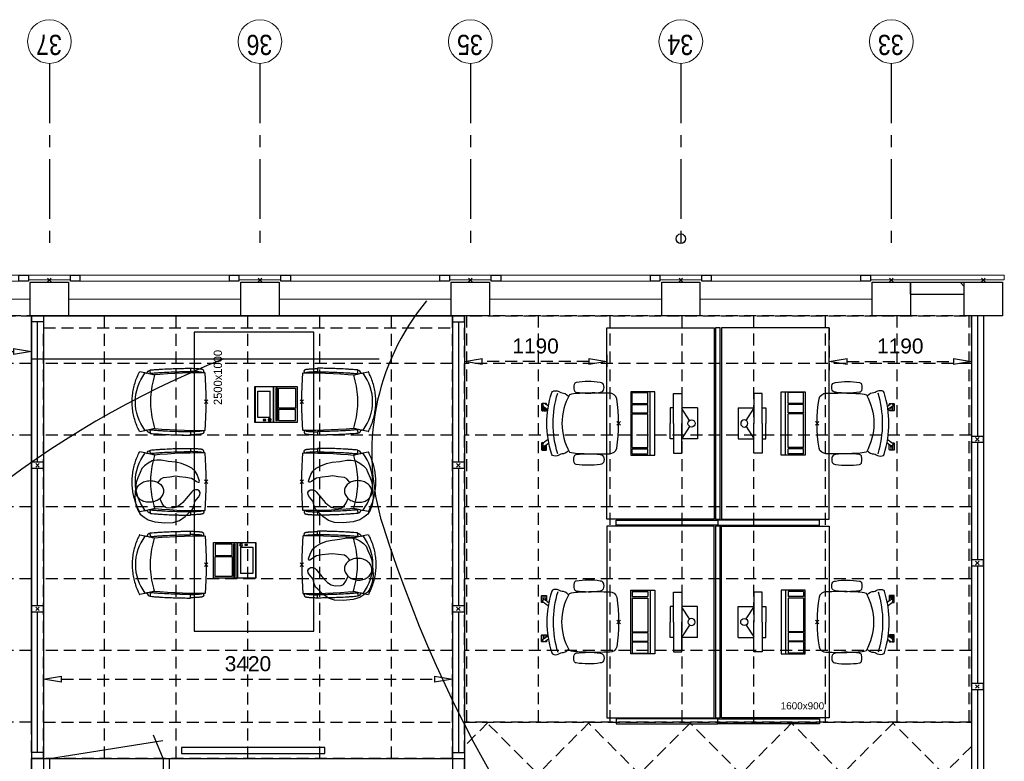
# Model space of a CAD drawing. Header units: millimetres. Extents: x -88840 to 85996, y -16279 to 104709.
# Tile 16 of 184: x -23498 to -15265, y 5101 to 11300. Entities that reach past the tile are written whole.
import ezdxf

# ---------------------------------------------------------------- set-up
doc = ezdxf.new("R2010")
doc.units = ezdxf.units.MM
doc.header["$LTSCALE"] = 400
doc.header["$PDMODE"] = 3
doc.header["$PDSIZE"] = 15
doc.linetypes.add('CENTER', pattern=[2, 1.25, -0.25, 0.25, -0.25])
doc.linetypes.add('HIDDEN', pattern=[0.375, 0.25, -0.125])
for name, color, linetype in [('-gd', 2, 'Continuous'), ('-ve', 2, 'HIDDEN'), ('co2-1-n-1-0-8_ip0', 7, 'Continuous'), ('inlay', 6, 'Continuous'), ('inr', 4, 'Continuous'), ('plafond', 255, 'HIDDEN'), ('plat', 5, 'Continuous'), ('sona-s008_ip0', 7, 'Continuous'), ('stramien', 1, 'CENTER'), ('symbol', 1, 'Continuous'), ('timmerwerk-ge', 150, 'Continuous')]:
    doc.layers.add(name, color=color, linetype=linetype)
for name, color, linetype, lineweight in [('Buitenkozijnen', 140, 'Continuous', 15), ('mat-baksteen', 5, 'Continuous', 25), ('mat-beton (ihwg)', 5, 'Continuous', 25), ('None', 7, 'Continuous', 9)]:
    doc.layers.add(name, color=color, linetype=linetype, lineweight=lineweight)
doc.styles.add('Arial', font='arial.ttf', dxfattribs={"height": 176.388889})
doc.styles.add('Arial Narrow', font='ARIALN.TTF', dxfattribs={"height": 222.25})
doc.styles.add('s100', font='stylu.ttf', dxfattribs={"height": 100})
doc.styles.get("Standard").update_dxf_attribs({"font": 'arial.ttf'})
doc.dimstyles.new('CAL-N1-050-25', dxfattribs={"dimscale": 50, "dimtxt": 2.5, "dimasz": 3, "dimexe": 1.5, "dimexo": 0, "dimgap": 0.3, "dimtad": 0, "dimdec": 4, "dimrnd": 1, "dimdsep": 46, "dimtxsty": 'Standard', "dimblk": 'CLOSED', "dimcen": 0, "dimdle": 1.25, "dimclrt": 249, "dimadec": 0, "dimazin": 0, "dimtfac": 0.9, "dimtdec": 4, "dimtix": 1, "dimtmove": 0, "dimatfit": 3, "dimldrblk": 'CLOSED', "dimfxl": 1, "dimtvp": 1, "dimtolj": 1, "dimtzin": 0, "dimarcsym": 0})

# ---------------------------------------------------------------- blocks, each defined once
blk = doc.blocks.new('plafond03')
at = {"layer": 'plafond'}
for p, q in [((24050, -5690.3), (24050, -2292.3)), ((24660, -5992.3), (24660, -2292.3)), ((25260, -5992.3), (25260, -2292.3)), ((25860, -5992.3), (25860, -2292.3)), ((26460, -5992.3), (26460, -2292.3)), ((27060, -5992.3), (27060, -2292.3)), ((27690, -5690.3), (27690, -2292.3)), ((28290, -5690.3), (28290, -2292.3)), ((28890, -5690.3), (28890, -2292.3)), ((29490, -5690.3), (29490, -2292.3)), ((30090, -5690.3), (30090, -2292.3)), ((30690, -5690.3), (30690, -2292.3)), ((31290, -5690.3), (31290, -2292.3)), ((31890, -5690.3), (31890, -2292.3)), ((24050, -2690.3), (5215, -2690.3)), ((27570, -2690.3), (24150, -2690.3)), ((31910, -2690.3), (27670, -2690.3)), ((24050, -3290.3), (5215, -3290.3)), ((27570, -3290.3), (24150, -3290.3)), ((31910, -3290.3), (27670, -3290.3)), ((24050, -3890.3), (5215, -3890.3)), ((27570, -3890.3), (24150, -3890.3)), ((31910, -3890.3), (27670, -3890.3)), ((24050, -4490.3), (5215, -4490.3)), ((27570, -4490.3), (24150, -4490.3)), ((31910, -4490.3), (27670, -4490.3)), ((24050, -5090.3), (5215, -5090.3)), ((27570, -5090.3), (24150, -5090.3)), ((31910, -5090.3), (27670, -5090.3)), ((24050, -5690.3), (6875, -5690.3)), ((28717.3, -5690.3), (24455.3, -9952.2)), ((29565.8, -5690.3), (25303.8, -9952.2)), ((30414.3, -5690.3), (26152.4, -9952.2)), ((31262.8, -5690.3), (27000.9, -9952.2)), ((27868.7, -5690.3), (27670, -5889)), ((31910, -5690.3), (27670, -5690.3)), ((31870.3, -9707.3), (27853.3, -5690.3)), ((31910, -8898.5), (28701.8, -5690.3)), ((31910, -8049.9), (29550.4, -5690.3)), ((31910, -7201.4), (30398.9, -5690.3)), ((31910, -6352.9), (31247.4, -5690.3)), ((31910, -5891.7), (27849.4, -9952.2))]:
    blk.add_line(p, q, dxfattribs=at)
for points in [[(7270, -9952.2), (5440, -9952.2), (5440, -7522.3), (5215, -7522.3), (5215, -2292.3), (31910, -2292.3), (31910, -9707.3), (31730, -9707.3), (31730, -9952.2), (5440, -9952.2)], [(27670, -5690.3), (31910, -5690.3), (31910, -2292.3), (5215, -2292.3), (5215, -5690.3), (22390, -5690.3)], [(24150, -5690.3), (27570, -5690.3)]]:
    blk.add_lwpolyline(points, dxfattribs=at)
for points in [[(24050, -6092.3), (27670, -6092.3), (27670, -2292.3), (24050, -2292.3)], [(24050, -2292.3), (27670, -2292.3), (27670, -6092.3), (24050, -6092.3)], [(24150, -5992.3), (27570, -5992.3), (27570, -2292.3), (24150, -2292.3)], [(24150, -2392.3), (27570, -2392.3), (27570, -5992.3), (24150, -5992.3)]]:
    blk.add_lwpolyline(points, close=True, dxfattribs=at)
blk = doc.blocks.new('Kolom 280x320')
at = {"layer": 'mat-beton (ihwg)', "lineweight": 25}
blk.add_lwpolyline([(-300, 160), (-20, 160), (-20, -160), (-300, -160)], close=True, dxfattribs=at)
at = {"layer": 'None', "color": 92, "linetype": 'Continuous', "lineweight": 5}
blk.add_point((0, 0), dxfattribs=at)
blk = doc.blocks.new('Gevelpui best 1410 (2D)')
at = {"layer": 'Buitenkozijnen', "lineweight": 15}
for p, q in [((-260, 0), (-260, -1410)), ((-260, 0), (-210, 0)), ((-210, 0), (-210, -1410)), ((-260, -1410), (-210, -1410))]:
    blk.add_line(p, q, dxfattribs=at)
at = {"layer": 'Buitenkozijnen', "color": 92, "lineweight": 25}
for points in [[(-260, 0), (-210, 0), (-210, -80), (-260, -80)], [(-260, -1330), (-210, -1330), (-210, -1410), (-260, -1410)]]:
    blk.add_lwpolyline(points, close=True, dxfattribs=at)
at = {"layer": 'None', "color": 43, "linetype": 'Continuous', "lineweight": 9}
blk.add_line((-410, 15), (-410, -1425), dxfattribs=at)
blk = doc.blocks.new('*X49')
at = {"layer": 'None', "lineweight": 9}
blk.add_line((-3023.7, 8290), (-2988.9, 8324.8), dxfattribs=at)
blk = doc.blocks.new('HWA')
at = {"layer": 'None', "color": 92, "linetype": 'Continuous', "lineweight": 25}
blk.add_circle((0, -74), 40, dxfattribs=at)
blk = doc.blocks.new('co2-1-n-1-0-8_b2')
for p, q in [((-251.5, -20.3), (-255.8, -20.3)), ((251.5, -20.3), (255.8, -20.3)), ((-249.1, -132.2), (-279.1, -131.7)), ((-251.6, -131.7), (-251.6, -132.2)), ((251.6, -131.7), (251.6, -132.2)), ((-239.3, -492.8), (-236.8, -493.3)), ((-231.5, -468.8), (-234.2, -468.3)), ((-220.5, -431.4), (-220.7, -431.4)), ((220.7, -431.4), (220.5, -431.4)), ((234.4, -468), (231.4, -468.6)), ((236.7, -493), (239.1, -492.6)), ((-250, -554.2), (-241.1, -513.2)), ((241.1, -513.2), (250, -554.2))]:
    blk.add_line(p, q)
at = {"flags": 128}
for points in [[(-238.5, -9.5), (-189.8, -6), (-126.6, -2.7), (-63.3, -0.7), (0, 0)], [(0, 0), (63.3, -0.7), (126.6, -2.7), (189.8, -6), (238.5, -9.5)], [(-255.8, -20.3), (-257.1, -20.4), (-258.3, -20.7), (-259.5, -21.1), (-260.7, -21.6), (-261.9, -22.1), (-263, -22.8), (-264.1, -23.6), (-265.4, -24.8), (-266.8, -26.5), (-267.8, -28.1), (-268.4, -29.4), (-268.8, -30.4), (-269.5, -32.8), (-270, -34.9), (-270.5, -37.1), (-270.9, -39.4), (-271.3, -41.9), (-271.6, -44.3), (-272, -46.9), (-272.4, -49.7), (-272.7, -52.9), (-273.1, -56.4), (-273.5, -60.3), (-273.8, -64.4), (-274.2, -69.1), (-274.6, -74.7), (-275, -81.4), (-275.4, -89.2), (-275.8, -98.1), (-276, -105.6), (-276.2, -113.7), (-276.3, -122.4), (-276.4, -131.8)], [(-223.6, -431.8), (-228.8, -369.6), (-233.1, -307.4), (-236.5, -244.1), (-239, -180.9), (-240.5, -117.6), (-241, -54.2), (-240.8, -12)], [(240.8, -12), (240.9, -73.4), (240.1, -134.8), (238.4, -198.1), (235.7, -261.3), (232, -324.6), (227.4, -387.7), (223.6, -431.8)], [(255.8, -20.3), (257.1, -20.4), (258.3, -20.7), (259.5, -21.1), (260.7, -21.6), (261.9, -22.1), (263, -22.8), (264.1, -23.6), (265.4, -24.8), (266.8, -26.5), (267.8, -28.1), (268.4, -29.4), (268.8, -30.4), (269.5, -32.8), (270, -34.9), (270.5, -37.1), (270.9, -39.4), (271.3, -41.9), (271.6, -44.3), (272, -46.9), (272.4, -49.7), (272.7, -52.9), (273.1, -56.4), (273.5, -60.3), (273.8, -64.4), (274.2, -69.1), (274.6, -74.7), (275, -81.4), (275.4, -89.2), (275.8, -98.1), (276, -105.6), (276.2, -113.7), (276.3, -122.4), (276.4, -131.8)], [(-250, -468), (-253.3, -468.2), (-255.6, -468.2), (-257.8, -468.2), (-259.7, -468), (-261.4, -467.8), (-262.7, -467.5), (-264.9, -466.6), (-266.3, -450.4), (-267.4, -435.8), (-268.5, -422.4), (-269.3, -410.3), (-270, -401), (-270.6, -392.6), (-271.1, -385.1), (-271.5, -378.5), (-271.8, -372.8), (-272.1, -368), (-272.9, -354.6), (-273.7, -340.4), (-274.5, -325.4), (-275.2, -310.1), (-275.8, -294.9), (-276.6, -274.8), (-277.3, -254.8), (-277.8, -234.9), (-278, -228.3), (-278.2, -221.8), (-278.3, -215.3), (-278.4, -208.9), (-278.5, -202.3), (-278.7, -195.2), (-278.8, -187.2), (-278.9, -178.1), (-279, -168.1), (-279.1, -157), (-279.1, -144.8), (-279.1, -131.7)], [(-240.5, -95.2), (-241.5, -95.2), (-243, -95.2), (-244.8, -95.2), (-246.8, -95.2), (-248.9, -95.3), (-251, -95.3)], [(-250, -468), (-248.5, -467.9), (-246.1, -467.6), (-243.8, -467.2), (-241.7, -466.8), (-239.8, -466.3), (-238.2, -465.8), (-237, -465.2), (-235, -464), (-236.3, -448.9), (-237.4, -435.5), (-238.3, -423.4), (-239.1, -412.6), (-239.8, -403.2), (-240.3, -395.1), (-240.8, -388.6), (-241.2, -382.4), (-241.6, -376), (-242, -369.6), (-242.4, -363.2), (-243.5, -343.6), (-244.5, -323.8), (-245.4, -304), (-246.2, -285.1), (-246.9, -266.1), (-247.5, -247.9), (-247.9, -231.1), (-248, -226.2), (-248.2, -220.5), (-248.3, -213.9), (-248.5, -206.4), (-248.6, -197.9), (-248.8, -188.5), (-248.9, -176.2), (-249, -162.7), (-249.1, -147.9), (-249.1, -132.2)], [(249.1, -132.2), (249.1, -146.9), (249, -160.6), (248.9, -172.9), (248.8, -183.9), (248.7, -193.5), (248.5, -201.8), (248.4, -208.3), (248.3, -214.7), (248.2, -221.1), (248, -227.6), (247.9, -234.1), (247.3, -253.9), (246.6, -273.8), (245.9, -293.6), (245, -312.5), (244.1, -331.4), (243.2, -349.5), (242.2, -366.2), (241.9, -371), (241.5, -376.6), (241.1, -383.1), (240.6, -390.6), (240.1, -398.9), (239.4, -408.1), (238.5, -420.2), (237.5, -433.4), (236.4, -447.9), (235, -464), (237, -465.2), (238.2, -465.8), (239.8, -466.3), (241.7, -466.8), (243.8, -467.2), (246.1, -467.6), (248.5, -467.9), (250, -468)], [(240.7, -95.2), (241.5, -95.2), (243, -95.2), (244.8, -95.2), (246.8, -95.2), (248.9, -95.3), (250.8, -95.3)], [(250, -468), (253.3, -468.2), (255.6, -468.2), (257.8, -468.2), (259.7, -468), (261.4, -467.8), (262.7, -467.5), (263.7, -467.1), (265, -466.1), (266, -453.4), (267, -441.6), (267.8, -430.7), (268.6, -420.8), (269.2, -412), (269.8, -404.1), (270.3, -397.1), (270.7, -390.6), (271.1, -384.3), (271.5, -377.9), (271.9, -371.5), (272.3, -365), (273.4, -345.2), (274.5, -325.3), (275.4, -305.3), (276, -290.1), (276.6, -274.8), (277.1, -259.7), (277.6, -245.3), (277.9, -231.9), (278, -226.9), (278.2, -221.2), (278.3, -214.5), (278.5, -206.9), (278.6, -198.4), (278.7, -188.9), (278.9, -176.5), (279, -162.9), (279.1, -148), (279.1, -131.7), (249.1, -132.2)], [(-241.1, -513.2), (-239, -503.7), (-237.1, -494.8), (-234.9, -484.6), (-232.9, -475.3), (-231.1, -466.9), (-229.4, -459.3), (-228, -452.7), (-226.8, -447), (-225.7, -442.2), (-224.9, -438.4)], [(-224.9, -438.4), (-224.4, -436.2), (-224.1, -434.5), (-223.8, -433.2), (-223.6, -432.5)], [(-223.7, -432.8), (-223.7, -432.8), (-223.6, -432.5)], [(-223.6, -431.7), (-223.6, -431.7), (-223.6, -431.8)], [(0, -465.5), (-18.1, -465.2), (-36.1, -464.6), (-59.3, -463.1), (-82.5, -460.9), (-105.6, -457.9), (-128.5, -454.2), (-151.9, -449.7), (-175, -444.4), (-197.9, -438.3), (-220.5, -431.4)], [(220.5, -431.4), (198.1, -438.3), (175.3, -444.3), (152.1, -449.7), (128.5, -454.2), (105.7, -457.9), (82.8, -460.8), (59.5, -463.1), (36.1, -464.6), (18.1, -465.2), (0, -465.5)], [(223.6, -431.8), (223.6, -431.7), (223.6, -431.7)], [(223.6, -432.5), (223.6, -432.5), (223.7, -432.8)], [(223.6, -432.5), (223.7, -432.8), (224, -434), (224.4, -435.9), (224.9, -438.4)], [(224.9, -438.4), (225.7, -442.2), (226.8, -447), (228, -452.7), (229.4, -459.3), (231.1, -466.8), (232.9, -475.2), (234.9, -484.6), (237.1, -494.8), (239, -503.7), (241.1, -513.2)], [(-248.6, -556.9), (-241.7, -560.6), (-230.9, -566), (-220.5, -570.8), (-209.7, -575.6), (-197.7, -580.6), (-185.6, -585.3), (-173.3, -589.7), (-161, -593.7), (-148.6, -597.5), (-136.1, -601), (-123.5, -604.2), (-110.8, -607), (-98.1, -609.6), (-85.4, -611.8), (-72.6, -613.8), (-59.7, -615.4), (-46.8, -616.7), (-33.9, -617.7), (-22.6, -618.2), (-10.7, -618.6), (0, -618.7)], [(0, -618.7), (7.7, -618.6), (19.8, -618.3), (31.2, -617.8), (42.9, -617), (55.8, -615.8), (68.7, -614.3), (81.5, -612.4), (94.3, -610.3), (107, -607.8), (119.7, -605.1), (132.3, -602), (144.8, -598.6), (157.2, -594.9), (169.5, -590.9), (181.8, -586.7), (194, -582.1), (206, -577.2), (217.9, -572), (228.2, -567.2), (238.9, -562), (248.7, -556.9)]]:
    blk.add_lwpolyline(points, dxfattribs=at)
for centre, radius, start, end in [((-251.5, -32.8), 12.5, 31.88123, 90), ((-251.5, -32.8), 12.5, 293.14629, 327.65776), ((-238.3, -12), 2.5, 94.56646, 179.48074), ((238.3, -12), 2.5, 0.51926, 85.43354), ((251.5, -32.8), 12.5, 90, 148.11877), ((251.5, -32.8), 12.5, 212.34224, 246.85371), ((-233.6, -464.5), 28.8, 186.1005, 258.54259), ((-166.7, -477.3), 75, 191.73142, 197.31644), ((-233.7, -464.5), 3.77, 192.88655, 261.7566), ((-226.1, -432), 2.5, 341.68171, 5.2297), ((-226.1, -431.9), 2.5, 347.79098, 5.22757), ((226.1, -431.9), 2.5, 174.77243, 192.20902), ((226.1, -432), 2.5, 174.778, 187.14446), ((226.1, -432), 2.5, 187.15482, 198.3185), ((234, -464.6), 3.4, 276.6537, 346.92859), ((166.7, -477.3), 75, 342.67468, 348.45132), ((234, -464.6), 28.4, 280.35782, 354.00571), ((-247.5, -554.8), 2.5, 167.79098, 242.16084), ((0.2, -200.9), 391.2, 232.63547, 269.9709), ((-0.2, -200.9), 391.2, 270.03074, 307.36288), ((247.5, -554.8), 2.5, 297.83916, 12.20902)]:
    blk.add_arc(centre, radius, start, end)
for points in [[(-243.3, -32.8), (-243.7, -32.8), (-244.1, -33.5), (-245, -36.2), (-245.5, -38.1), (-246.4, -43.2), (-246.9, -46.3), (-247.8, -53.6), (-248.3, -57.8), (-249.1, -67), (-249.5, -72), (-250.2, -82.7), (-250.6, -88.4), (-251.1, -100.3), (-251.3, -106.4), (-251.5, -118.9), (-251.6, -125.3), (-251.6, -131.7)], [(243.3, -32.8), (243.7, -32.8), (244.1, -33.5), (245, -36.2), (245.5, -38.1), (246.4, -43.2), (246.9, -46.3), (247.8, -53.6), (248.3, -57.8), (249.1, -67), (249.5, -72), (250.2, -82.7), (250.6, -88.4), (251.1, -100.3), (251.3, -106.4), (251.5, -118.9), (251.6, -125.3), (251.6, -131.7)]]:
    blk.add_open_spline(points, degree=3, knots=[0, 0, 0, 0, 0.125, 0.125, 0.25, 0.25, 0.375, 0.375, 0.5, 0.5, 0.625, 0.625, 0.75, 0.75, 0.875, 0.875, 0.9994014, 0.9994014, 0.9994014, 0.9994014])
at = {"layer": 'co2-1-n-1-0-8_ip0'}
blk.add_point((0, 0), dxfattribs=at)
blk = doc.blocks.new('symb-LPTP_b2')
for p, q in [((150, 0), (-150, 0)), ((-150, 0), (-150, -155)), ((150, -155), (150, 0)), ((150, -5), (-150, -5)), ((-110, -25), (-110, -129)), ((110, -25), (-110, -25)), ((110, -129), (110, -25)), ((150, -155), (-150, -155)), ((150, -160), (-150, -160)), ((-150, -160), (-150, -355)), ((110, -129), (-110, -129)), ((150, -355), (150, -160)), ((-150, -355), (150, -355))]:
    blk.add_line(p, q)
for points in [[(126.4, -69.8), (133.6, -69.8), (133.6, -91.9), (126.4, -91.9)], [(128.4, -71.8), (131.6, -71.8), (131.6, -89.9), (128.4, -89.9)], [(-135, -175), (135, -175), (135, -188.8), (-135, -188.8)], [(32.1, -198.8), (-135, -198.8), (-135, -340), (32.1, -340)], [(42.1, -198.8), (135, -198.8), (135, -340), (42.1, -340)]]:
    blk.add_lwpolyline(points, close=True)
for points in [[(-129.8, -157.5, 10, 10, 0), (-110.7, -157.5, 10, 10, 0)], [(129.8, -157.5, 10, 10, 0), (110.7, -157.5, 10, 10, 0)]]:
    blk.add_lwpolyline(points, format="xyseb")
for radius in [12.6, 7.57]:
    blk.add_circle((130, -123.9), radius)
blk = doc.blocks.new('tfel 2500x1000')
at = {"layer": 'inr'}
blk.add_lwpolyline([(-2500, -500), (0, -500), (0, 500), (-2500, 500)], close=True, dxfattribs=at)
at = {"layer": 'inr', "rotation": 180}
blk.add_blockref('co2-1-n-1-0-8_b2', (-1942.8, 400), dxfattribs=at)
at = {"layer": 'inr', "xscale": -1, "rotation": 180}
for name, p in [('co2-1-n-1-0-8_b2', (-1250, 400)), ('co2-1-n-1-0-8_b2', (-580.7, 400)), ('symb-LPTP_b2', (-1907.2, -16.5))]:
    blk.add_blockref(name, p, dxfattribs=at)
at = {"layer": 'inr', "xscale": -1}
for name, p in [('symb-LPTP_b2', (-603.6, -7)), ('co2-1-n-1-0-8_b2', (-1942.8, -400))]:
    blk.add_blockref(name, p, dxfattribs=at)
at = {"layer": 'inr'}
for p in [(-1250, -400), (-580.7, -400)]:
    blk.add_blockref('co2-1-n-1-0-8_b2', p, dxfattribs=at)
at = {"layer": 'symbol', "style": 's100'}
blk.add_text('2500x1000', height=69.56, dxfattribs=at).set_placement((-608.6, 267.5))
blk = doc.blocks.new('symb-ps03_b2')
blk.add_lwpolyline([(82.2, -333.7), (93.5, -323.3), (109.6, -304.5), (119.8, -284.7), (121.3, -230.8), (122.5, -183.8), (115.8, -150.4), (104.2, -98.4), (90.8, -52.2), (69, -24.8), (57.7, -13.2), (50.2, -0.9), (49.4, 8.5), (59.4, 13), (75.8, 8.9), (114.7, -1.3), (145.3, -16.6), (172.1, -41.1), (196.4, -77.8), (221.1, -122.2), (235.7, -169.2), (249.9, -232.3), (265.9, -290), (270.3, -324.8), (267.4, -365.4), (252.2, -399.3), (234.6, -432.8), (213.5, -457.5), (181.2, -475.4), (141, -499), (102.8, -516.9), (26.9, -533.5), (-23.3, -539.3), (-83.1, -537.5), (-129.9, -527.7), (-165.1, -510.7), (-191.8, -478.7), (-217.7, -447.5), (-240.8, -394), (-258.1, -313.4), (-261.7, -241.7), (-250.8, -189), (-222, -138.3), (-185.2, -93.4), (-169.5, -72.2), (-133.8, -53.9), (-107.1, -45.7), (-74.5, -10), (-56.5, 2.3), (-37.5, 6.7), (-23, 0.8), (-11.7, -12.6), (-10.5, -27.9), (-13.2, -49.2), (-22.6, -61.1), (-75.1, -114.5), (-104.5, -144.9), (-120.7, -165.7), (-138.4, -200.3), (-141.8, -234.1), (-134.6, -284.5), (-123.4, -302.1), (-94.4, -318.8), (-69, -327.2), (-51.7, -333)])
blk.add_lwpolyline([(-74.5, -413.3, 0.078796), (-66.1, -458.3, 0.088041), (-45.7, -493.9, 0.105312), (-14.5, -518.5, 0.121926), (19.1, -525.8, 0.121926), (52.3, -516.6, 0.105312), (82.1, -490.3, 0.088041), (100.3, -453.5, 0.078796), (106.2, -408.2, 0.078796), (97.7, -363.2, 0.088041), (77.4, -327.6, 0.105312), (46.2, -303, 0.121926), (12.5, -295.7, 0.121926), (-20.6, -304.9, 0.105312), (-50.4, -331.2, 0.088041), (-68.6, -368, 0.078796)], format="xyb", close=True)
blk = doc.blocks.new('SONA-S008_B2')
at = {"layer": '-gd'}
blk.add_open_spline([(-253, -509.5), (-87.8, -560.2), (87.8, -560.2), (253, -509.5)], degree=3, dxfattribs=at)
for points in [[(-206.6, -15.8), (-79.4, 5.3), (79.6, 5.3), (206.6, -15.8)], [(-253, -272.1), (-257.1, -206.8), (-252.1, -139.2), (-253, -73.9)], [(-253, -73.9), (-253.4, -51.6), (-233.1, -20.2), (-206.6, -15.8)], [(206.6, -15.8), (233.1, -20.2), (253.4, -51.6), (253, -73.9)], [(253, -73.9), (252.1, -139.2), (257.1, -206.8), (253, -272.1)], [(-342.5, -153.6), (-353.5, -221.1), (-351.5, -287.6), (-342.5, -355.4)], [(-325.3, -126.1), (-337, -131.7), (-340.4, -140.8), (-342.5, -153.6)], [(-277.9, -126.1), (-287.8, -121.3), (-315.3, -121.3), (-325.3, -126.1)], [(-260.7, -153.6), (-262.7, -140.8), (-266.2, -131.7), (-277.9, -126.1)], [(-260.7, -355.4), (-251.6, -287.6), (-249.7, -221.1), (-260.7, -153.6)], [(260.6, -355.4), (251.6, -287.6), (249.7, -221.1), (260.6, -153.6)], [(260.6, -153.6), (262.7, -140.8), (266.2, -131.7), (277.9, -126.1)], [(277.9, -126.1), (287.8, -121.3), (315.3, -121.3), (325.3, -126.1)], [(325.3, -126.1), (337, -131.7), (340.4, -140.8), (342.5, -153.6)], [(342.5, -153.6), (353.4, -221.1), (351.5, -287.6), (342.5, -355.4)], [(-255.2, -303.9), (-254.1, -304.3), (-252.9, -304.7), (-251.7, -305.1)], [(-238.9, -411.5), (-253, -365.7), (-250.2, -318.7), (-253, -272.1)], [(253, -272.1), (250.2, -318.7), (253, -365.7), (238.9, -411.5)], [(256.9, -323.2), (255, -323.8), (253.1, -324.4), (251, -325.1)], [(251.9, -297.7), (252.9, -297.4), (253.8, -297.1), (254.7, -296.8)], [(-342.5, -355.4), (-341.5, -363), (-333.6, -369.9), (-326.1, -371.8)], [(-326.1, -371.8), (-310.3, -375.7), (-292.8, -375.7), (-277, -371.8)], [(-277, -371.8), (-269.5, -369.9), (-261.7, -363), (-260.7, -355.4)], [(-250.7, -332.5), (-253.1, -331.7), (-255.4, -330.9), (-257.6, -330.2)], [(238.9, -411.5), (95.4, -494.5), (-95.5, -494.5), (-238.9, -411.5)], [(277, -371.8), (269.5, -369.9), (261.7, -363), (260.6, -355.4)], [(326.1, -371.8), (310.3, -375.7), (292.8, -375.7), (277, -371.8)], [(342.5, -355.4), (341.5, -363), (333.6, -369.9), (326.1, -371.8)], [(-255.5, -473.7), (-255.4, -489), (-270.3, -500.1), (-272.1, -515.2)], [(-227.3, -418.1), (-247.1, -436.6), (-255.7, -455.2), (-255.5, -473.7)], [(255.5, -473.7), (255.7, -455.2), (247.1, -436.6), (227.3, -418.1)], [(272.1, -515.2), (270.3, -500.1), (255.4, -489), (255.5, -473.7)], [(-272.1, -515.2), (-274.4, -533.8), (-273.7, -555.7), (-258.6, -560.1)], [(-258.6, -560.1), (-77.4, -613.6), (78.8, -613.6), (258.6, -560.1)], [(258.6, -560.1), (273.7, -555.6), (274.4, -533.8), (272.1, -515.2)], [(-222.5, -641.1), (-222.5, -641.1), (-222.4, -632.9), (-222.4, -632.9)], [(-218.8, -644.8), (-220.8, -644.8), (-222.5, -643.1), (-222.5, -641.1)], [(-222.4, -606.9), (-222.4, -604.9), (-220.7, -603.3), (-218.7, -603.3)], [(-222.4, -615.1), (-222.4, -615.1), (-222.4, -606.9), (-222.4, -606.9)], [(-218.8, -615.1), (-218.8, -615.1), (-222.4, -615.1), (-222.4, -615.1)], [(-222.4, -629.9), (-222.4, -629.9), (-222.4, -618.1), (-222.4, -618.1)], [(-222.4, -618.1), (-222.4, -618.1), (-198.5, -618.1), (-198.5, -618.1)], [(-198.6, -630), (-198.6, -630), (-222.4, -629.9), (-222.4, -629.9)], [(-222.4, -632.9), (-222.4, -632.9), (-218.8, -632.9), (-218.8, -632.9)], [(-198.5, -615.1), (-198.5, -615.1), (-218.8, -615.1), (-218.8, -615.1)], [(-218.8, -632.9), (-218.8, -632.9), (-198.6, -633), (-198.6, -633)], [(-166.5, -644.9), (-166.5, -644.9), (-218.8, -644.8), (-218.8, -644.8)], [(-218.7, -603.3), (-218.7, -603.3), (-192, -603.3), (-176.8, -603.3)], [(-198.6, -633), (-198.6, -633), (-198.6, -630), (-198.6, -630)], [(-198.6, -630), (-198.6, -630), (-186.7, -630), (-186.7, -630)], [(-198.6, -633), (-198.6, -633), (-186.7, -633), (-186.7, -633)], [(-198.5, -618.1), (-198.5, -618.1), (-198.5, -615.1), (-198.5, -615.1)], [(-198.5, -615.1), (-198.5, -615.1), (-186.7, -615.2), (-186.7, -615.2)], [(-198.5, -618.1), (-198.5, -618.1), (-189.1, -618.2), (-187.1, -618.2)], [(-182.7, -633.4), (-188.4, -629.2), (-189.7, -621.1), (-185.5, -615.4)], [(-185.4, -615.2), (-186.2, -615.2), (-186.7, -615.2), (-186.7, -615.2)], [(-186.7, -615.2), (-186.7, -615.2), (-186.7, -616.4), (-186.7, -617.3)], [(-185.9, -630), (-186.4, -630), (-186.7, -630), (-186.7, -630)], [(-186.7, -630), (-186.7, -630), (-186.7, -633), (-186.7, -633)], [(-186.7, -633), (-186.7, -633), (-185.3, -633), (-183.1, -633)], [(-185.5, -615.4), (-185.5, -615.4), (-176.5, -602.9), (-162.6, -583.8)], [(-164.7, -630.5), (-168.8, -636.2), (-176.9, -637.5), (-182.7, -633.4)], [(-182.7, -633.4), (-182.7, -633.4), (-182.7, -633.4), (-182.7, -633.4)], [(-167.1, -633), (-166.7, -633), (-166.5, -633), (-166.5, -633)], [(-166.5, -633), (-166.5, -633), (-162.9, -633.1), (-162.9, -633.1)], [(-162.9, -641.3), (-162.9, -643.3), (-164.5, -644.9), (-166.5, -644.9)], [(-134.5, -588.9), (-152.4, -613.6), (-164.7, -630.5), (-164.7, -630.5)], [(-162.8, -630.1), (-162.8, -630.1), (-163.4, -630.1), (-164.4, -630)], [(-162.9, -633.1), (-162.9, -633.1), (-162.9, -641.3), (-162.9, -641.3)], [(-162.8, -628), (-162.8, -629.2), (-162.8, -630.1), (-162.8, -630.1)], [(106.4, -606.6), (106.4, -604.6), (108, -603), (110, -603)], [(106.4, -614.8), (106.4, -614.8), (106.4, -606.6), (106.4, -606.6)], [(110.1, -614.8), (110.1, -614.8), (106.4, -614.8), (106.4, -614.8)], [(106.4, -629.7), (106.4, -629.7), (106.4, -617.8), (106.4, -617.8)], [(106.4, -617.8), (106.4, -617.8), (130.3, -617.8), (130.3, -617.8)], [(130.3, -629.6), (130.3, -629.6), (106.4, -629.7), (106.4, -629.7)], [(106.4, -640.9), (106.4, -640.9), (106.4, -632.7), (106.4, -632.7)], [(106.4, -632.7), (106.4, -632.7), (110.1, -632.7), (110.1, -632.7)], [(110.1, -644.5), (108.1, -644.5), (106.5, -642.9), (106.4, -640.9)], [(110, -603), (110, -603), (115.6, -603), (123.1, -603)], [(130.3, -614.8), (130.3, -614.8), (110.1, -614.8), (110.1, -614.8)], [(110.1, -632.7), (110.1, -632.7), (130.3, -632.6), (130.3, -632.6)], [(162.4, -644.4), (162.4, -644.4), (110.1, -644.5), (110.1, -644.5)], [(143.1, -630.4), (143.1, -630.4), (131.8, -614.9), (115.2, -592)], [(130.3, -617.8), (130.3, -617.8), (130.3, -614.8), (130.3, -614.8)], [(130.3, -614.8), (130.3, -614.8), (130.9, -614.8), (131.7, -614.8)], [(130.3, -617.8), (130.3, -617.8), (131.9, -617.8), (133.9, -617.8)], [(130.3, -632.6), (130.3, -632.6), (130.3, -629.6), (130.3, -629.6)], [(130.3, -629.6), (130.3, -629.6), (142.1, -629.6), (142.1, -629.6)], [(130.3, -632.6), (130.3, -632.6), (142.2, -632.6), (142.2, -632.6)], [(142.5, -629.6), (142.3, -629.6), (142.1, -629.6), (142.1, -629.6)], [(142.1, -629.6), (142.1, -629.6), (142.2, -632.6), (142.2, -632.6)], [(142.2, -632.6), (142.2, -632.6), (143.3, -632.6), (145.1, -632.6)], [(161.1, -633.2), (155.3, -637.4), (147.2, -636.1), (143.1, -630.4)], [(143.7, -587.5), (156, -604.4), (163.9, -615.2), (163.9, -615.2)], [(154.9, -602.9), (159.4, -602.9), (162.3, -602.9), (162.3, -602.9)], [(163.9, -615.2), (168.1, -621), (166.8, -629.1), (161.1, -633.2)], [(161.1, -633.2), (161.1, -633.2), (161.1, -633.2), (161.1, -633.2)], [(161.8, -632.6), (162.2, -632.6), (162.4, -632.6), (162.4, -632.6)], [(162.3, -602.9), (164.4, -602.9), (166, -604.6), (166, -606.6)], [(162.4, -632.6), (162.4, -632.6), (166, -632.6), (166, -632.6)], [(166, -640.8), (166, -642.8), (164.4, -644.4), (162.4, -644.4)], [(166, -614.8), (166, -614.8), (164.6, -614.8), (163.5, -614.8)], [(166, -629.6), (166, -629.6), (165.4, -629.6), (164.4, -629.6)], [(165.3, -617.8), (165.8, -617.8), (166, -617.8), (166, -617.8)], [(166, -606.6), (166, -606.6), (166, -614.8), (166, -614.8)], [(166, -617.8), (166, -617.8), (166, -618.6), (166, -619.9)], [(166, -625.7), (166, -627.8), (166, -629.6), (166, -629.6)], [(166, -632.6), (166, -632.6), (166, -640.8), (166, -640.8)]]:
    blk.add_open_spline(points, degree=3)
at = {"layer": 'sona-s008_ip0'}
blk.add_point((0, 0), dxfattribs=at)
blk = doc.blocks.new('SYMB-CMP4_B2')
for p, q in [((-130, 558.1), (130, 558.1)), ((-130, 558.1), (-130, 428.1)), ((130, 558.1), (130, 428.1)), ((-250, 358.1), (-250, 428.1)), ((-250, 428.1), (0, 428.1)), ((-25.3, 491.9), (-125, 428.1)), ((250, 428.1), (0, 428.1)), ((25.3, 491.9), (125, 428.1)), ((250, 358.1), (250, 428.1)), ((0, 358.1), (-250, 358.1)), ((-130, 358.1), (-130, 328.1)), ((0, 358.1), (250, 358.1)), ((130, 358.1), (130, 328.1)), ((-130, 328.1), (0, 328.1)), ((130, 328.1), (0, 328.1)), ((265, 200), (-265, 200)), ((-265, 200), (-265, 0)), ((265, 0), (265, 200)), ((265, 162.9), (-265, 162.9)), ((-166.8, 141.5), (-259.7, 141.5)), ((-259.7, 12.9), (-259.7, 141.5)), ((-166.8, 12.9), (-166.8, 141.5)), ((-88, 141.5), (-159.1, 141.5)), ((-159.1, 12.9), (-159.1, 141.5)), ((-88, 12.9), (-88, 141.5)), ((200.4, 141.5), (-81.5, 141.5)), ((-81.5, 12.9), (-81.5, 141.5)), ((200.4, 12.9), (200.4, 141.5)), ((254.7, 141.5), (212.3, 141.5)), ((212.3, 12.9), (212.3, 141.5)), ((254.7, 12.9), (254.7, 141.5)), ((-265, 0), (265, 0)), ((-166.8, 12.9), (-259.7, 12.9)), ((-88, 12.9), (-159.1, 12.9)), ((200.4, 12.9), (-81.5, 12.9)), ((254.7, 12.9), (212.3, 12.9))]:
    blk.add_line(p, q)
blk.add_circle((0, 508.1), 30)
blk = doc.blocks.new('_CLOSED')
at = {"color": 0, "linetype": 'ByBlock'}
for p, q in [((-1, 0.167), (0, 0)), ((-1, 0.167), (-1, -0.167)), ((0, 0), (-1, -0.167))]:
    blk.add_line(p, q, dxfattribs=at)
blk = doc.blocks.new('*D1522')
at = {"layer": '-ve', "color": 0, "lineweight": -2, "transparency": 16777216}
for p, q in [((-56729.7, 38725), (-56729.7, 38369)), ((-55539.7, 38725), (-55539.7, 38369)), ((-56579.7, 38444), (-55689.7, 38444))]:
    blk.add_line(p, q, dxfattribs=at)
at = {"layer": 'Defpoints', "color": 0, "transparency": 16777216}
for p in [(-56729.7, 38725), (-55539.7, 38725), (-55539.7, 38444)]:
    blk.add_point(p, dxfattribs=at)
at = {"layer": '-ve', "color": 0, "lineweight": -2, "transparency": 16777216, "xscale": 150, "yscale": 150, "zscale": 150, "rotation": 180}
blk.add_blockref('_CLOSED', (-56729.7, 38444), dxfattribs=at)
at = {"layer": '-ve', "color": 0, "lineweight": -2, "transparency": 16777216, "xscale": 150, "yscale": 150, "zscale": 150}
blk.add_blockref('_CLOSED', (-55539.7, 38444), dxfattribs=at)
at = {"layer": '-ve', "color": 249, "transparency": 16777216, "insert": (-56134.7, 38571.6), "char_height": 125, "attachment_point": 5}
blk.add_mtext('\\A1;1190', dxfattribs=at)
blk = doc.blocks.new('*D1523')
at = {"layer": '-ve', "color": 0, "lineweight": -2, "transparency": 16777216}
for p, q in [((-63299.7, 36125), (-63299.7, 35712.9)), ((-59879.7, 36125), (-59879.7, 35712.9)), ((-63149.7, 35787.9), (-60029.7, 35787.9))]:
    blk.add_line(p, q, dxfattribs=at)
at = {"layer": 'Defpoints', "color": 0, "transparency": 16777216}
for p in [(-63299.7, 36125), (-59879.7, 36125), (-59879.7, 35787.9)]:
    blk.add_point(p, dxfattribs=at)
at = {"layer": '-ve', "color": 0, "lineweight": -2, "transparency": 16777216, "xscale": 150, "yscale": 150, "zscale": 150, "rotation": 180}
blk.add_blockref('_CLOSED', (-63299.7, 35787.9), dxfattribs=at)
at = {"layer": '-ve', "color": 0, "lineweight": -2, "transparency": 16777216, "xscale": 150, "yscale": 150, "zscale": 150}
blk.add_blockref('_CLOSED', (-59879.7, 35787.9), dxfattribs=at)
at = {"layer": '-ve', "color": 249, "transparency": 16777216, "insert": (-61589.7, 35915.6), "char_height": 125, "attachment_point": 5}
blk.add_mtext('\\A1;3420', dxfattribs=at)
blk = doc.blocks.new('*D1529')
at = {"layer": '-ve', "color": 0, "lineweight": -2, "transparency": 16777216}
for p, q in [((-64999.7, 38725), (-64999.7, 38450.9)), ((-63399.7, 38725), (-63399.7, 38450.9)), ((-64849.7, 38525.9), (-63549.7, 38525.9))]:
    blk.add_line(p, q, dxfattribs=at)
at = {"layer": 'Defpoints', "color": 0, "transparency": 16777216}
for p in [(-64999.7, 38725), (-63399.7, 38725), (-63399.7, 38525.9)]:
    blk.add_point(p, dxfattribs=at)
at = {"layer": '-ve', "color": 0, "lineweight": -2, "transparency": 16777216, "xscale": 150, "yscale": 150, "zscale": 150, "rotation": 180}
blk.add_blockref('_CLOSED', (-64999.7, 38525.9), dxfattribs=at)
at = {"layer": '-ve', "color": 0, "lineweight": -2, "transparency": 16777216, "xscale": 150, "yscale": 150, "zscale": 150}
blk.add_blockref('_CLOSED', (-63399.7, 38525.9), dxfattribs=at)
at = {"layer": '-ve', "color": 249, "transparency": 16777216, "insert": (-64199.7, 38653.5), "char_height": 125, "attachment_point": 5}
blk.add_mtext('\\A1;1600', dxfattribs=at)
blk = doc.blocks.new('*D1530')
at = {"layer": '-ve', "color": 0, "lineweight": -2, "transparency": 16777216}
for p, q in [((-59779.7, 38497.1), (-59779.7, 38369)), ((-58589.7, 38497.1), (-58589.7, 38369)), ((-58739.7, 38444), (-59629.7, 38444))]:
    blk.add_line(p, q, dxfattribs=at)
at = {"layer": 'Defpoints', "color": 0, "transparency": 16777216}
for p in [(-59779.7, 38497.1), (-58589.7, 38497.1), (-59779.7, 38444)]:
    blk.add_point(p, dxfattribs=at)
at = {"layer": '-ve', "color": 0, "lineweight": -2, "transparency": 16777216, "xscale": 150, "yscale": 150, "zscale": 150, "rotation": 180}
blk.add_blockref('_CLOSED', (-59779.7, 38444), dxfattribs=at)
at = {"layer": '-ve', "color": 0, "lineweight": -2, "transparency": 16777216, "xscale": 150, "yscale": 150, "zscale": 150}
blk.add_blockref('_CLOSED', (-58589.7, 38444), dxfattribs=at)
at = {"layer": '-ve', "color": 249, "transparency": 16777216, "insert": (-59184.7, 38571.6), "char_height": 125, "attachment_point": 5}
blk.add_mtext('\\A1;1190', dxfattribs=at)
blk = doc.blocks.new('BD C209')
at = {"layer": '-ve'}
for p in [(31960, -3325.28186), (31960, -3325.28186), (31960, -3325.28186), (31960, -3325.28186), (24100, -3542.28186), (24100, -3542.28186), (24100, -3542.28186), (24100, -3542.28186), (27620, -3542.28186), (27620, -3542.28186), (27620, -3542.28186), (27620, -3542.28186), (31960, -4358.28186), (31960, -4358.28186), (31960, -4358.28186), (24100, -4742.28186), (24100, -4742.28186), (24100, -4742.28186), (27620, -4742.28186), (27620, -4742.28186), (27620, -4742.28186), (31960, -5391.28186), (31960, -5391.28186)]:
    blk.add_point(p, dxfattribs=at)
at = {"layer": 'Buitenkozijnen', "lineweight": 15}
for points in [[(24025, -1992.28186), (24025, -1952.24122), (24375, -1952.24122), (24375, -1992.28186)], [(25785, -1992.28186), (25785, -1952.24122), (26135, -1952.24122), (26135, -1992.28186)], [(27545, -1992.28186), (27545, -1952.24122), (27895, -1952.24122), (27895, -1992.28186)], [(29305, -1992.28186), (29305, -1952.24122), (29655, -1952.24122), (29655, -1992.28186)], [(31065, -1992.28186), (31065, -1952.24122), (32185, -1952.24122), (32185, -1992.28186)]]:
    blk.add_lwpolyline(points, close=True, dxfattribs=at)
at = {"layer": 'inlay'}
for p, q in [((31960, -2292.28186), (31960, -3300.28186)), ((24050, -2652.24122), (25410.58708, -2652.24122)), ((24650.58708, -2652.24122), (26957.14082, -2652.24122)), ((31960, -3350.28186), (31960, -4333.28186)), ((31960, -4383.28186), (31960, -5366.28186)), ((31960, -5416.28186), (31960, -6399.28186))]:
    blk.add_line(p, q, dxfattribs=at)
for centre, radius, start, end in [((28894.9936, -3441.09937), 2000, 140.459268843, 197.5472811), ((28558.57332, -9963.28774), 7864.77886, 111.628478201, 179.919524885), ((37391.03765, -754.59694), 10910.67111, 197.5472811, 227.579846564)]:
    blk.add_arc(centre, radius, start, end, dxfattribs=at)
at = {"layer": 'inr'}
for points in [[(29760, -2392.28186), (29760, -3992.28186), (28860, -3992.28186), (28860, -2392.28186)], [(29770, -2392.28186), (29770, -3992.28186), (29810, -3992.28186), (29810, -2392.28186)], [(29820, -2392.28186), (29820, -3992.28186), (30720, -3992.28186), (30720, -2392.28186)], [(28940, -4002.28186), (29790, -4002.28186), (29790, -4042.28186), (28940, -4042.28186)], [(30640, -4002.28186), (29790, -4002.28186), (29790, -4042.28186), (30640, -4042.28186)], [(29760, -5652.28186), (29760, -4052.28186), (28860, -4052.28186), (28860, -5652.28186)], [(29770, -4052.28186), (29770, -5652.28186), (29810, -5652.28186), (29810, -4052.28186)], [(29820, -5652.28186), (29820, -4052.28186), (30720, -4052.28186), (30720, -5652.28186)], [(28940, -5702.28186), (29790, -5702.28186), (29790, -5662.28186), (28940, -5662.28186)], [(30640, -5702.28186), (29790, -5702.28186), (29790, -5662.28186), (30640, -5662.28186)]]:
    blk.add_lwpolyline(points, close=True, dxfattribs=at)
at = {"layer": 'mat-baksteen', "lineweight": 25}
for p, q in [((31400, -2012.28186), (31850, -2012.28186)), ((31400, -2112.28186), (31400, -2012.28186)), ((31850, -2112.28186), (31850, -2012.28186)), ((31400, -2112.28186), (31850, -2112.28186))]:
    blk.add_line(p, q, dxfattribs=at)
at = {"layer": 'None', "color": 43, "linetype": 'Continuous', "lineweight": 9}
for centre in [(24200, 0), (25960, 0), (27720, 0), (29480, 0), (31240, 0)]:
    blk.add_circle(centre, 182.60642, dxfattribs=at)
at = {"layer": 'plat'}
for p, q in [((24050, -2292.28186), (24050, -6092.28186)), ((24150, -2292.28186), (24150, -6092.28186)), ((27570, -2292.28186), (27570, -6092.28186)), ((27670, -2292.28186), (27670, -6092.28186)), ((31910, -2292.28186), (31910, -9707.28186)), ((32010, -2292.28186), (32010, -9707.28186)), ((24150, -2342.28186), (24050, -2342.28186)), ((24100, -3517.28186), (24100, -2342.28186)), ((27570, -2342.28186), (27670, -2342.28186)), ((27620, -2342.28186), (27620, -3517.28186)), ((24100, -4717.28186), (24100, -3567.28186)), ((27620, -3567.28186), (27620, -4717.28186)), ((24100, -5942.28186), (24100, -4767.28186)), ((27620, -4767.28186), (27620, -5942.28186)), ((24200, -5992.28186), (25148.56498, -5841.76484)), ((25150, -5992.28186), (25070.83266, -5799.39332)), ((24150, -5942.28186), (24050, -5942.28186)), ((24050, -5992.28186), (27460, -5992.28186)), ((24150, -5992.28186), (24050, -5992.28186)), ((24200, -5992.28186), (24200, -6092.28186)), ((25150, -5992.28186), (25150, -6092.28186)), ((25200, -5992.28186), (25200, -6092.28186)), ((27460, -5992.28186), (27670, -5992.28186)), ((27570, -5942.28186), (27670, -5942.28186))]:
    blk.add_line(p, q, dxfattribs=at)
for points in [[(31910, -3350.28186), (32010, -3350.28186), (32010, -3300.28186), (31910, -3300.28186)], [(24050, -3567.28186), (24150, -3567.28186), (24150, -3517.28186), (24050, -3517.28186)], [(27570, -3567.28186), (27670, -3567.28186), (27670, -3517.28186), (27570, -3517.28186)], [(31910, -4383.28186), (32010, -4383.28186), (32010, -4333.28186), (31910, -4333.28186)], [(24050, -4767.28186), (24150, -4767.28186), (24150, -4717.28186), (24050, -4717.28186)], [(27570, -4767.28186), (27670, -4767.28186), (27670, -4717.28186), (27570, -4717.28186)], [(31910, -5416.28186), (32010, -5416.28186), (32010, -5366.28186), (31910, -5366.28186)]]:
    blk.add_lwpolyline(points, close=True, dxfattribs=at)
at = {"layer": 'stramien'}
for p, q in [((24200, -182.60642), (24200, -1682.60642)), ((25960, -182.60642), (25960, -1682.60642)), ((27720, -182.60642), (27720, -1682.60642)), ((29480, -182.60642), (29480, -1682.60642)), ((31240, -182.60642), (31240, -1682.60642))]:
    blk.add_line(p, q, dxfattribs=at)
at = {"layer": 'timmerwerk-ge'}
blk.add_lwpolyline([(25303.18183, -5950.18169), (26503.18183, -5950.18169), (26503.18183, -5900.18169), (25303.18183, -5900.18169)], close=True, dxfattribs=at)
at = {"layer": 'Buitenkozijnen', "color": 7, "rotation": 90}
for p in [(22615, -1742.28186), (24375, -1742.28186), (26135, -1742.28186), (27895, -1742.28186), (29655, -1742.28186)]:
    blk.add_blockref('Gevelpui best 1410 (2D)', p, dxfattribs=at)
at = {"layer": 'inr', "xscale": -1}
for p, rotation in [((28960, -3192.28186), 270), ((30620, -4852.28186), 90)]:
    blk.add_blockref('SONA-S008_B2', p, dxfattribs=dict(at, rotation=rotation))
at = {"layer": 'inr'}
for p, rotation in [((30620, -3192.28186), 90), ((28960, -4852.28186), 270)]:
    blk.add_blockref('SONA-S008_B2', p, dxfattribs=dict(at, rotation=rotation))
at = {"layer": 'mat-baksteen', "rotation": 90}
blk.add_blockref('*X49', (40140, 976.65878), dxfattribs=at)
at = {"layer": 'mat-beton (ihwg)', "color": 7, "rotation": 90}
for p in [(24200, -1992.28186), (25960, -1992.28186), (27720, -1992.28186), (29480, -1992.28186), (31240, -1992.28186), (31240, -1992.28186), (32010, -1992.28186)]:
    blk.add_blockref('Kolom 280x320', p, dxfattribs=at)
at = {"layer": 'None', "color": 7, "rotation": 180}
blk.add_blockref('HWA', (29480, -1722.28186), dxfattribs=at)
at = {"layer": 'symbol'}
for name, p, rotation in [('tfel 2500x1000', (25910.58708, -2429.88401), 90), ('SYMB-CMP4_B2', (29061.4887, -3192.28186), 270), ('SYMB-CMP4_B2', (30518.5113, -4852.28186), 90.00000000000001)]:
    blk.add_blockref(name, p, dxfattribs=dict(at, rotation=rotation))
at = {"layer": 'symbol', "xscale": -1}
for p, rotation in [((30518.5113, -3192.28186), 90), ((29061.4887, -4852.28186), 270)]:
    blk.add_blockref('SYMB-CMP4_B2', p, dxfattribs=dict(at, rotation=rotation))
at = {"layer": 'symbol', "linetype": 'Continuous', "lineweight": 0, "xscale": -1, "rotation": 275.9861084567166}
blk.add_blockref('symb-ps03_b2', (25449.16579, -3734.09146), dxfattribs=at)
at = {"layer": 'symbol', "linetype": 'Continuous', "lineweight": 0, "rotation": 84.01389154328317}
for p in [(26372.00837, -3734.09146), (26372.00837, -4384.09146)]:
    blk.add_blockref('symb-ps03_b2', p, dxfattribs=at)
at = {"layer": 'None', "color": 8, "char_height": 169.333333, "attachment_point": 1, "rotation": 180, "style": 'Arial Narrow'}
for s, insert in [('37', (24304.00231, -112.75759)), ('36', (26064.00231, -112.75759)), ('35', (27824.00231, -112.75759)), ('34', (29584.00231, -112.75759)), ('33', (31344.00231, -112.75759))]:
    blk.add_mtext(s, dxfattribs=dict(at, insert=insert))
at = {"layer": 'plat', "insert": (30315.02005, -5523.34974), "char_height": 59.266667, "attachment_point": 1, "style": 'Arial'}
blk.add_mtext('1600x900', dxfattribs=at)
at = {"layer": '-ve'}
for p1, p2, distance, picture, middle in [((22450, -2392.28186), (24050, -2392.28186), -199.18157, '*D1529', (23250, -2463.82018)), ((28860, -2620.20878), (27670, -2620.20878), 53.15147, '*D1530', (28265, -2545.717)), ((30720, -2392.28186), (31910, -2392.28186), -281.07839, '*D1522', (31315, -2545.717)), ((24150, -4992.28186), (27570, -4992.28186), -337.1896, '*D1523', (25860, -5201.74295))]:
    dim = blk.add_aligned_dim(p1=p1, p2=p2, distance=distance, dimstyle='CAL-N1-050-25', dxfattribs=at)
    dim.commit()
    dim.dimension.update_dxf_attribs({"geometry": picture, "text_midpoint": middle, "insert": (87449.7156, -41117.3286)})

msp = doc.modelspace()

# ---------------------------------------------------------------- block references
at = {"layer": '-ve'}
for name in ['BD C209', 'plafond03']:
    msp.add_blockref(name, (-47449.7156, 11117.3286), dxfattribs=at)

doc.saveas('drawing.dxf')
